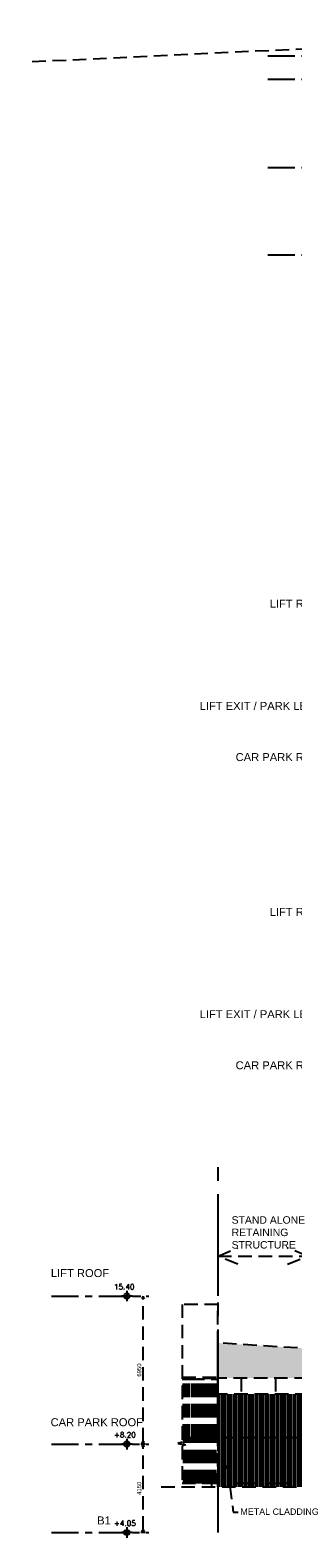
# Model space of a CAD drawing. Header units: millimetres. Extents: x 113048 to 489828, y -130780 to 23393.
# Tile 68 of 98: x 351963 to 364290, y -124220 to -53463. Entities that reach past the tile are written whole.
import ezdxf

# ---------------------------------------------------------------- set-up
doc = ezdxf.new("R2010")
doc.units = ezdxf.units.MM
doc.header["$LTSCALE"] = 100
for name, pattern in [('Dash', [6, 3, -3]), ('Grid Line', [22.225, 12.7, -3.175, 3.175, -3.175]), ('Hidden', [9.525, 6.35, -3.175]), ('PHANTOM', [63.5, 31.75, -6.35, 6.35, -6.35, 6.35, -6.35])]:
    doc.linetypes.add(name, pattern=pattern)
doc.layers.add('+C-160', color=160, linetype='Hidden')
doc.layers.add('LEVEL', color=7, linetype='Continuous')
doc.styles.add('romans', font='romans.shx')
doc.styles.add('Swis721tBT', font='swissl.ttf')
doc.styles.add('SWISS MD BT', font='swiss.ttf')
doc.dimstyles.new('INTDIM', dxfattribs={"dimtxt": 200, "dimasz": 125, "dimexe": 100, "dimexo": 150, "dimgap": 80, "dimtad": 1, "dimdec": 0, "dimzin": 9, "dimdsep": 46, "dimtxsty": 'Swis721tBT', "dimblk": 'OPEN30', "dimcen": -125, "dimclrd": 256, "dimclre": 256, "dimclrt": 2, "dimaunit": 1, "dimadec": 1, "dimazin": 0, "dimtfac": 0.444444, "dimtdec": 0, "dimtix": 1, "dimtmove": 2, "dimatfit": 3, "dimldrblk": 'OPEN30', "dimfxl": 0, "dimtolj": 1, "dimlwd": -1, "dimlwe": -1, "dimarcsym": 0})

# ---------------------------------------------------------------- blocks, each defined once
blk = doc.blocks.new('ELEVATION SOUTH_TEXT_OLD')
at = {"layer": '+C-160', "char_height": 375, "attachment_point": 9, "rotation": 360, "style": 'SWISS MD BT'}
for s, insert in [('LIFT ROOF', (127026.4, -80570.3)), ('LIFT EXIT / PARK LEVEL', (127026.4, -85370.3)), ('CAR PARK ROOF', (127026.4, -87770.3))]:
    blk.add_mtext(s, dxfattribs=dict(at, insert=insert))
blk = doc.blocks.new('ELEVATION NORTH_TEXT_OLD')
at = {"layer": '+C-160', "char_height": 375, "attachment_point": 9, "rotation": 360, "style": 'SWISS MD BT'}
for s, insert in [('LIFT ROOF', (127026.4, -95035.8)), ('LIFT EXIT / PARK LEVEL', (127026.4, -99835.8)), ('CAR PARK ROOF', (127026.4, -102235.8))]:
    blk.add_mtext(s, dxfattribs=dict(at, insert=insert))
blk = doc.blocks.new('ELEVATION ENTRANCE_OLD')
at = {"layer": '+C-160'}
h = blk.add_hatch(dxfattribs=at)
h.set_pattern_fill('AR-SAND', color=256, scale=15)
h.set_pattern_definition([(37.5, (-5e-08, -8898.35), (-24.0005, 734.1199), [0, -579.12, 0, -647.7, 0, -619.125]), (7.5, (-5e-08, -8898.4), (674.285, 1075.2377), [0, -312.42, 0, -521.97, 0, -200.025]), (327.5, (-468.6, -8898.35), (1186.4886, 2.1558), [0, -190.5, 0, -685.8, 0, -895.35]), (317.5, (-468.6, -8898.4), (1145.3347, 334.394), [0, -95.25, 0, -449.58, 0, -514.35])])
h.paths.add_polyline_path([(121862, -115075), (121862, -116720), (152803, -116720), (137042, -115985), (128437, -115485)])
h = blk.add_hatch(dxfattribs=at)
h.set_pattern_fill('_USER', color=256, scale=100, angle=90, style=0, pattern_type=0)
h.set_pattern_definition([(90, (140834.67, -121818.79), (-100, 6e-15), [])])
h.paths.add_polyline_path([(140835, -121819), (140835, -117470), (121862, -117470), (121862, -121820)])
for p, q in [((121862, -121820, 1), (121862, -113265, 1)), ((128437, -115485, 3), (121862, -115075, 3)), ((121862, -115075, 1), (121862, -116160, 1)), ((121862, -116685, 1), (121862, -115075, 1)), ((120183, -116685, 1), (121862, -116685, 1)), ((120894, -116720, 1), (120894, -116770, 1)), ((120902, -116720, 1), (120902, -116770, 1)), ((121000, -116720, 1), (121000, -116770, 1)), ((121009, -116770, 1), (121009, -116720, 1)), ((121123, -116720, 1), (121123, -116770, 1)), ((121155, -116720, 1), (121155, -116770, 1)), ((121165, -116770, 1), (121165, -116720, 1)), ((121385, -116720, 1), (121385, -116770, 1)), ((121396, -116720, 1), (121396, -116770, 1)), ((121534, -116720, 1), (121534, -116770, 1)), ((121546, -116770, 1), (121546, -116720, 1)), ((121563, -116720, 1), (121563, -116770, 1)), ((178470, -116720, 0), (121862, -116720, 2)), ((122956, -116720, 2), (122956, -117470, 2)), ((124553, -116720, 2), (124553, -117470, 2)), ((120183, -116770, 1), (120586, -116770, 1)), ((120236, -119520, 1), (120236, -116770, 1)), ((120334, -119520, 1), (120334, -116770, 1)), ((120431, -119520, 1), (120431, -116770, 1)), ((120527, -119520, 1), (120527, -116770, 1)), ((120586, -116770, 1), (121862, -116770, 1)), ((120649, -119520, 1), (120649, -116770, 1)), ((120742, -119520, 1), (120742, -116770, 1)), ((120834, -119520, 1), (120834, -116770, 1)), ((120923, -119520, 1), (120923, -116770, 1)), ((121009, -119520, 1), (121009, -116770, 1)), ((121093, -119520, 1), (121093, -116770, 1)), ((121173, -119520, 1), (121173, -116770, 1)), ((121250, -119520, 1), (121250, -116770, 1)), ((121323, -119520, 1), (121323, -116770, 1)), ((121393, -119520, 1), (121393, -116770, 1)), ((121458, -119520, 1), (121458, -116770, 1)), ((121519, -119520, 1), (121519, -116770, 1)), ((121576, -119520, 1), (121576, -116770, 1)), ((121627, -119520, 1), (121627, -116770, 1)), ((121674, -119520, 1), (121674, -116770, 1)), ((121716, -119520, 1), (121716, -116770, 1)), ((121753, -119520, 1), (121753, -116770, 1)), ((121785, -119520, 1), (121785, -116770, 1)), ((121811, -119520, 1), (121811, -116770, 1)), ((121832, -119520, 1), (121832, -116770, 1)), ((121848, -119520, 1), (121848, -116770, 1)), ((121858, -119520, 1), (121858, -116770, 1)), ((121862, -119520, 1), (121862, -116770, 1)), ((121862, -119520, 1), (121862, -116770, 1)), ((121862, -119520, 1), (120183, -119520, 1)), ((120586, -119520, 1), (120183, -119520, 1)), ((120255, -119831, 1), (120255, -119520, 1)), ((120352, -121670, 1), (120352, -119520, 1)), ((120448, -121670, 1), (120448, -119520, 1)), ((120543, -121670, 1), (120543, -119520, 1)), ((121862, -119520, 1), (120586, -119520, 1)), ((120636, -121670, 1), (120636, -119520, 1)), ((120727, -121670, 1), (120727, -119520, 1)), ((120815, -121670, 1), (120815, -119520, 1)), ((120900, -121670, 1), (120900, -119520, 1)), ((120983, -121670, 1), (120983, -119520, 1)), ((121063, -121670, 1), (121063, -119520, 1)), ((121139, -121670, 1), (121139, -119520, 1)), ((121212, -121670, 1), (121212, -119520, 1)), ((121280, -121670, 1), (121280, -119520, 1)), ((121345, -121670, 1), (121345, -119520, 1)), ((121406, -121670, 1), (121406, -119520, 1)), ((121462, -121670, 1), (121462, -119520, 1)), ((121514, -121670, 1), (121514, -119520, 1)), ((121561, -121670, 1), (121561, -119520, 1)), ((121604, -121670, 1), (121604, -119520, 1)), ((121641, -121670, 1), (121641, -119520, 1)), ((121674, -121670, 1), (121674, -119520, 1)), ((121701, -121670, 1), (121701, -119520, 1)), ((121723, -121670, 1), (121723, -119520, 1)), ((121740, -121670, 1), (121740, -119520, 1)), ((121751, -121670, 1), (121751, -119520, 1)), ((121758, -121670, 1), (121758, -119520, 1)), ((121758, -121670, 1), (121758, -119520, 1)), ((140835, -119520, 1), (121848, -119520, 1)), ((120255, -121670, 1), (120255, -119880, 1)), ((121758, -121670, 1), (120181, -121670, 1)), ((121563, -121670, 1), (121563, -121820, 1))]:
    blk.add_line(p, q, dxfattribs=at)
at = {"layer": '+C-160', "linetype": 'ByBlock'}
for p, q in [((120183, -116720, 1), (121862, -116720, 1)), ((141360, -117470, 1), (121862, -117470, 1))]:
    blk.add_line(p, q, dxfattribs=at)
at = {"layer": '+C-160', "linetype": 'Dash', "ltscale": 0.5}
blk.add_line((139617, -121670, 1), (121740, -121670, 1), dxfattribs=at)
at = {"layer": '+C-160', "elevation": 1}
for points in [[(120183, -113265), (120183, -119732), (119983, -119785), (120348, -119847), (120181, -119907), (120181, -121818)], [(121862, -113265), (120183, -113265)], [(122112, -117895), (122112, -117895)], [(119194, -121819), (141360, -121819)]]:
    blk.add_lwpolyline(points, dxfattribs=at)
blk = doc.blocks.new('_Open30')
at = {"color": 0, "linetype": 'ByBlock', "lineweight": -2}
for p, q in [((-1, 0.27), (0, 0)), ((0, 0), (-1, -0.27)), ((0, 0), (-1, 0))]:
    blk.add_line(p, q, dxfattribs=at)
blk = doc.blocks.new('*D130')
at = {"layer": '+C-160'}
for p, q in [((118463, -119820), (118243, -119820)), ((118343, -123845), (118343, -119945)), ((118463, -123970), (118243, -123970))]:
    blk.add_line(p, q, dxfattribs=at)
at = {"layer": 'Defpoints', "color": 0}
for p in [(118343, -119820), (118613, -119820, -2), (118613, -123970, -2)]:
    blk.add_point(p, dxfattribs=at)
at = {"layer": '+C-160', "xscale": 125, "yscale": 125, "zscale": 125}
for p, rotation in [((118343, -119820), 90), ((118343, -123970), 270)]:
    blk.add_blockref('_Open30', p, dxfattribs=dict(at, rotation=rotation))
at = {"layer": '+C-160', "insert": (118160, -121895), "char_height": 200, "attachment_point": 5, "rotation": 90, "style": 'Swis721tBT'}
blk.add_mtext('\\A1;4150', dxfattribs=at)
blk = doc.blocks.new('ELEX')
at = {"layer": 'LEVEL'}
for p, q in [((0.5, 0), (-0.5, 0)), ((0, 0.5), (0, -0.5))]:
    blk.add_line(p, q, dxfattribs=at)
blk.add_circle((0, 0), 0.25, dxfattribs=at)
at = {"layer": 'LEVEL', "style": 'romans'}
blk.add_attdef('ELEX', (0.26, 0.35), '', height=0.5, dxfattribs=at)
blk = doc.blocks.new('*D131')
at = {"layer": '+C-160'}
for p, q in [((118193, -112870), (118243, -112870)), ((118343, -119695), (118343, -112995)), ((118463, -119820), (118243, -119820))]:
    blk.add_line(p, q, dxfattribs=at)
at = {"layer": 'Defpoints', "color": 0}
for p in [(118343, -112870), (118343, -112870), (118613, -119820, -2)]:
    blk.add_point(p, dxfattribs=at)
at = {"layer": '+C-160', "xscale": 125, "yscale": 125, "zscale": 125}
for p, rotation in [((118343, -112870), 90), ((118343, -119820), 270)]:
    blk.add_blockref('_Open30', p, dxfattribs=dict(at, rotation=rotation))
at = {"layer": '+C-160', "insert": (118160, -116345), "char_height": 200, "attachment_point": 5, "rotation": 90, "style": 'Swis721tBT'}
blk.add_mtext('\\A1;6950', dxfattribs=at)
blk = doc.blocks.new('SECTION B-B_OLD')
at = {"layer": '+C-160', "elevation": 0}
blk.add_lwpolyline([(179886, -53964), (170355, -53463), (151115, -53464), (133760, -53972), (113048, -54960)], dxfattribs=at)
blk = doc.blocks.new('SECTION B-B_TEXT_OLD')
at = {"layer": '+C-160', "linetype": 'Grid Line'}
for p, q in [((124197.6, -54663.5), (130089.3, -54663.5)), ((124197.6, -55763.5), (130089.3, -55763.5)), ((124197.6, -59913.5), (130089.3, -59913.5)), ((124197.6, -64013.5), (130089.3, -64013.5))]:
    blk.add_line(p, q, dxfattribs=at)
blk = doc.blocks.new('ELEVATION ENTRANCE_TEXT_OLD')
at = {"layer": '+C-160', "linetype": 'PHANTOM'}
blk.add_line((121862.4, -123969.8), (121862.4, -106791.8), dxfattribs=at)
at = {"layer": '+C-160'}
for p, q in [((121862.4, -112863.3, 1.4), (121862.4, -108720.7, 1.4)), ((121862.4, -110997.8, 0.1), (237286.5, -110997.8, 0.1))]:
    blk.add_line(p, q, dxfattribs=at)
at = {"layer": '+C-160', "linetype": 'Grid Line'}
for p, q in [((114047.6, -112869.8), (118612.6, -112869.8)), ((114047.6, -119819.8), (118612.6, -119819.8)), ((114047.6, -123969.8), (118612.6, -123969.8))]:
    blk.add_line(p, q, dxfattribs=at)
at = {"layer": '+C-160'}
for points, elevation in [([(122786.3, -111380.5), (121862.4, -110997.8), (122786.3, -110615.1)], 1.4), ([(125128.6, -111380.5), (126052.4, -110997.8), (125128.6, -110615.1)], 1.5)]:
    blk.add_lwpolyline(points, dxfattribs=dict(at, elevation=elevation))
ref = blk.add_blockref('ELEX', (117583, -112869.8), dxfattribs=dict(at, xscale=499.9999999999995, yscale=499.9999999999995, zscale=499.9999999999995))
ref.add_attrib('ELEX', '15.40', (116979.7, -112561), dxfattribs={"height": 250, "rotation": 359.999998, "style": 'romans'})
ref = blk.add_blockref('ELEX', (117583, -119819.8), dxfattribs=dict(at, xscale=499.9999999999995, yscale=499.9999999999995, zscale=499.9999999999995))
ref.add_attrib('ELEX', '+8.20', (116979.7, -119511), dxfattribs={"height": 250, "rotation": 359.999998, "style": 'romans'})
ref = blk.add_blockref('ELEX', (117583, -123969.8), dxfattribs=dict(at, xscale=499.9999999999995, yscale=499.9999999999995, zscale=499.9999999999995))
ref.add_attrib('ELEX', '+4.05', (116979.7, -123661), dxfattribs={"height": 250, "rotation": 359.999998, "style": 'romans'})
at = {"layer": '+C-160', "style": 'SWISS MD BT'}
for s, insert, char_height, width, attachment_point, rotation in [('STAND ALONE RETAINING STRUCTURE', (122501.7, -110647.8, 0.1), 350, 5000, 7, 0), ('METAL CLADDING', (122911.2, -122840.2, 2.8), 300, 5568.685, 1, 360)]:
    blk.add_mtext(s, dxfattribs=dict(at, insert=insert, char_height=char_height, width=width, attachment_point=attachment_point, rotation=rotation))
at = {"layer": '+C-160', "char_height": 375, "rotation": 360, "style": 'SWISS MD BT'}
for s, insert, attachment_point in [('LIFT ROOF', (114020.2, -111605.2), 1), ('CAR PARK ROOF', (114006.6, -118606.2), 1), ('B1', (116833, -123216.3), 3)]:
    blk.add_mtext(s, dxfattribs=dict(at, insert=insert, attachment_point=attachment_point))
at = {"layer": '+C-160'}
for base, p1, p2, override, picture, middle in [((118342.9, -112869.8, 1.5), (118612.6, -119819.8), (118342.9, -112869.8, 1.5), {"dimclrt": 256, "dimarcsym": 2}, '*D131', (118160.1, -116344.8, 1.5)), ((118342.9, -119819.8, 1.5), (118612.6, -123969.8), (118612.6, -119819.8), {"dimclrt": 256}, '*D130', (118160.1, -121894.8, 1.5))]:
    dim = blk.add_linear_dim(base=base, p1=p1, p2=p2, angle=90, dimstyle='INTDIM', override=override, dxfattribs=at)
    dim.commit()
    dim.dimension.update_dxf_attribs({"geometry": picture, "text_midpoint": middle})
blk.add_leader([(122280.3, -120831.5, 2.9), (122580.3, -123016.4, 2.9), (122804.7, -123016.4, 2.9)], dimstyle='INTDIM', override={"dimtad": 0, "dimclrd": 256}, dxfattribs=at)

msp = doc.modelspace()

# ---------------------------------------------------------------- block references
at = {"layer": '+C-160'}
for name in ['SECTION B-B_OLD', 'ELEVATION ENTRANCE_OLD']:
    msp.add_blockref(name, (238915.8, 0), dxfattribs=at)
at = {"layer": 'Defpoints'}
for name in ['SECTION B-B_TEXT_OLD', 'ELEVATION SOUTH_TEXT_OLD', 'ELEVATION NORTH_TEXT_OLD', 'ELEVATION ENTRANCE_TEXT_OLD']:
    msp.add_blockref(name, (238915.8, 0), dxfattribs=at)

doc.saveas('drawing.dxf')
